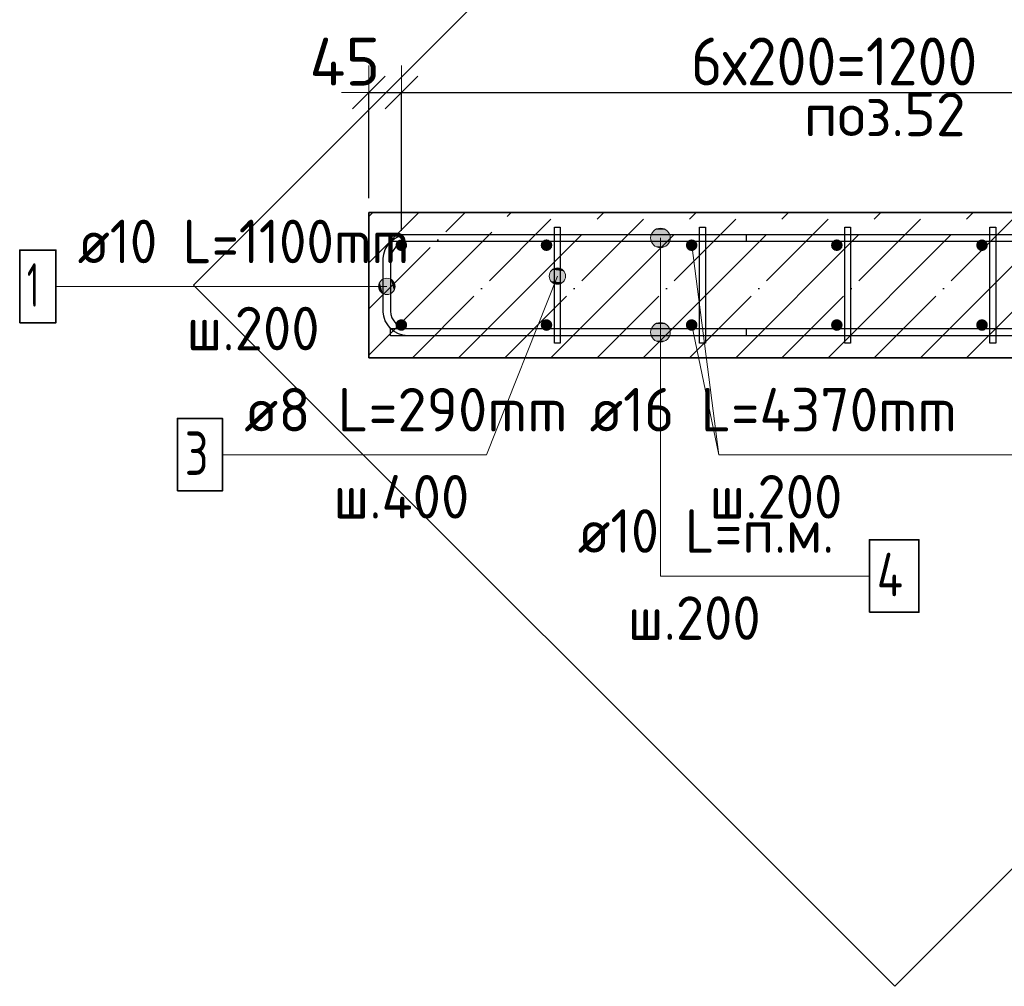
# Model space of a CAD drawing. Header units: millimetres. Extents: x -24871 to 40608, y -2869 to 48080.
# Tile 26 of 119: x -19587 to -18231, y 40088 to 41421. Entities that reach past the tile are written whole.
import ezdxf

# ---------------------------------------------------------------- set-up
doc = ezdxf.new("R2010")
doc.units = ezdxf.units.MM
doc.header["$PDMODE"] = 65
doc.linetypes.add('______11', pattern=[150, 120, -15, 0, -15])
doc.linetypes.add('______5', pattern=[330, 240, -30, 30, -30])
for name, color, linetype, lineweight in [('Standard', 7, 'Continuous', 25), ('Арм.стержн. Арматура края', 96, 'Continuous', 35), ('Арм.стержн. вертикальными 1', 22, 'Continuous', 35), ('Арм.стержн.горизонт. 1', 180, 'Continuous', 35), ('Размерная линия_ общее', 7, 'Continuous', 13)]:
    doc.layers.add(name, color=color, linetype=linetype, lineweight=lineweight)
doc.layers.add('Арм.стержн.Стяжки', color=7, linetype='Continuous', lineweight=35, true_color=0x501e0f)
doc.styles.add('ISOCPEUR', font='ISOCPEUR')
doc.dimstyles.new('DIMSTYLE_4', dxfattribs={"dimtxt": 66, "dimasz": 75, "dimexe": 0, "dimexo": 0, "dimgap": 33, "dimtad": 2, "dimdec": 0, "dimrnd": 5, "dimzin": 12, "dimdsep": 46, "dimtxsty": 'ISOCPEUR', "dimblk1": 'ALL_ML_STRICH', "dimblk2": 'ALL_ML_STRICH', "dimsah": 1, "dimcen": 0, "dimclrd": 7, "dimclre": 256, "dimclrt": 7, "dimadec": 0, "dimazin": 0, "dimtfac": 1, "dimtdec": 0, "dimtix": 1, "dimtmove": 2, "dimatfit": 3, "dimfxl": 0, "dimtvp": 1.2, "dimtzin": 0, "dimlwd": 0, "dimlwe": -3, "dimarcsym": 0})
doc.dimstyles.new('DIMSTYLE_5', dxfattribs={"dimtxt": 66, "dimasz": 75, "dimexe": 0, "dimexo": 0, "dimgap": 33, "dimtad": 2, "dimdec": 0, "dimrnd": 5, "dimzin": 12, "dimdsep": 46, "dimtxsty": 'ISOCPEUR', "dimblk1": 'ALL_ML_STRICH', "dimblk2": 'ALL_ML_STRICH', "dimsah": 1, "dimcen": 0, "dimclrd": 7, "dimclre": 256, "dimclrt": 7, "dimadec": 0, "dimazin": 0, "dimtfac": 1, "dimtdec": 0, "dimtix": 1, "dimtmove": 2, "dimatfit": 3, "dimfxl": 0, "dimtzin": 0, "dimlwd": 0, "dimlwe": -3, "dimarcsym": 0})

# ---------------------------------------------------------------- blocks, each defined once
blk = doc.blocks.new('ALL_ML_STRICH')
at = {"color": 0, "linetype": 'ByBlock', "lineweight": -2}
for p, q in [((0, -0.5), (0, 0.5)), ((-0.3, -0.3), (0.3, 0.3)), ((-1, 0), (0.5, 0))]:
    blk.add_line(p, q, dxfattribs=at)
blk = doc.blocks.new('*D83')
at = {"layer": 'DEFPOINTS', "color": 7, "linetype": 'Continuous', "lineweight": 13, "transparency": 33554687}
for p in [(-19106.4, 41320), (-19106.4, 41154.7), (-19061.4, 41109.7)]:
    blk.add_point(p, dxfattribs=at)
at = {"layer": 'Размерная линия_ общее', "color": 253, "linetype": 'Continuous', "lineweight": -2, "true_color": 0xa0a0a0, "transparency": 33554687}
for p, q in [((-19106.4, 41174.7), (-19106.4, 41320)), ((-19061.4, 41129.7), (-19061.4, 41320))]:
    blk.add_line(p, q, dxfattribs=at)
at = {"layer": 'Размерная линия_ общее', "color": 7, "linetype": 'Continuous', "lineweight": -2, "transparency": 33554687}
blk.add_line((-19106.4, 41320), (-19061.4, 41320), dxfattribs=at)
at = {"layer": 'Размерная линия_ общее', "color": 7, "linetype": 'Continuous', "lineweight": 13, "transparency": 33554687, "xscale": 75, "yscale": 75, "zscale": 75, "rotation": 180}
blk.add_blockref('ALL_ML_STRICH', (-19106.4, 41320), dxfattribs=at)
at = {"layer": 'Размерная линия_ общее', "color": 7, "linetype": 'Continuous', "lineweight": 13, "transparency": 33554687, "xscale": 75, "yscale": 75, "zscale": 75}
blk.add_blockref('ALL_ML_STRICH', (-19061.4, 41320), dxfattribs=at)
at = {"layer": 'Размерная линия_ общее', "color": 7, "linetype": 'Continuous', "lineweight": 13, "transparency": 33554687, "insert": (-19139.2, 41362.7), "char_height": 66, "width": 132, "attachment_point": 5, "style": 'ISOCPEUR'}
blk.add_mtext('\\A1;{45}', dxfattribs=at)
blk = doc.blocks.new('*D84')
at = {"layer": 'DEFPOINTS', "color": 7, "linetype": 'Continuous', "lineweight": 13, "transparency": 33554687}
for p in [(-19061.4, 41320), (-19061.4, 41109.7), (-17861.4, 41109.7)]:
    blk.add_point(p, dxfattribs=at)
at = {"layer": 'Размерная линия_ общее', "color": 253, "linetype": 'Continuous', "lineweight": -2, "true_color": 0xa0a0a0, "transparency": 33554687}
for p, q in [((-19061.4, 41129.7), (-19061.4, 41320)), ((-17861.4, 41129.7), (-17861.4, 41320))]:
    blk.add_line(p, q, dxfattribs=at)
at = {"layer": 'Размерная линия_ общее', "color": 7, "linetype": 'Continuous', "lineweight": -2, "transparency": 33554687}
blk.add_line((-19061.4, 41320), (-17861.4, 41320), dxfattribs=at)
at = {"layer": 'Размерная линия_ общее', "color": 7, "linetype": 'Continuous', "lineweight": 13, "transparency": 33554687, "xscale": 75, "yscale": 75, "zscale": 75, "rotation": 180}
blk.add_blockref('ALL_ML_STRICH', (-19061.4, 41320), dxfattribs=at)
at = {"layer": 'Размерная линия_ общее', "color": 7, "linetype": 'Continuous', "lineweight": 13, "transparency": 33554687, "xscale": 75, "yscale": 75, "zscale": 75}
blk.add_blockref('ALL_ML_STRICH', (-17861.4, 41320), dxfattribs=at)
at = {"layer": 'Размерная линия_ общее', "color": 7, "linetype": 'Continuous', "lineweight": 13, "transparency": 33554687, "insert": (-18662.4, 41396), "char_height": 66, "width": 3.3, "attachment_point": 1, "line_spacing_factor": 0.60241, "style": 'ISOCPEUR'}
blk.add_mtext('\\W0.91;6х200=1200', dxfattribs=at)

msp = doc.modelspace()

# ---------------------------------------------------------------- hatches: boundary and pattern name
at = {"layer": 'Арм.стержн. Арматура края', "linetype": 'Continuous', "lineweight": 13, "transparency": 33554687}
for points in [[(-19087, 41062.6), (-19081.4, 41041.6), (-19081.4, 41064.1)], [(-19081.4, 41064.1), (-19081.4, 41041.6), (-19075.8, 41043.2)], [(-19081.4, 41064.1), (-19075.8, 41043.2), (-19075.8, 41062.6)], [(-19091.1, 41047.3), (-19091.1, 41058.5), (-19092.7, 41052.9)], [(-19091.1, 41058.5), (-19087, 41043.2), (-19087, 41062.6)], [(-19091.1, 41058.5), (-19091.1, 41047.3), (-19087, 41043.2)], [(-19087, 41062.6), (-19087, 41043.2), (-19081.4, 41041.6)], [(-19075.8, 41062.6), (-19075.8, 41043.2), (-19071.7, 41047.3)], [(-19075.8, 41062.6), (-19071.7, 41047.3), (-19071.7, 41058.5)], [(-19071.7, 41058.5), (-19071.7, 41047.3), (-19070.2, 41052.9)]]:
    msp.add_hatch(color=7, dxfattribs=at).paths.add_polyline_path(points)
at = {"layer": 'Арм.стержн. вертикальными 1', "linetype": 'Continuous', "lineweight": 50, "transparency": 33554687}
for points in [[(-19055.8, 41104.1), (-19054, 41106.6), (-19053.4, 41109.7), (-19054, 41112.8), (-19055.8, 41115.4), (-19058.4, 41117.1), (-19061.4, 41117.7), (-19064.5, 41117.1), (-19067.1, 41115.4), (-19068.8, 41112.8), (-19069.4, 41109.7), (-19068.8, 41106.6), (-19067.1, 41104.1), (-19064.5, 41102.3), (-19061.4, 41101.7), (-19058.4, 41102.3)], [(-18855.8, 41104.1), (-18854, 41106.6), (-18853.4, 41109.7), (-18854, 41112.8), (-18855.8, 41115.4), (-18858.4, 41117.1), (-18861.4, 41117.7), (-18864.5, 41117.1), (-18867.1, 41115.4), (-18868.8, 41112.8), (-18869.4, 41109.7), (-18868.8, 41106.6), (-18867.1, 41104.1), (-18864.5, 41102.3), (-18861.4, 41101.7), (-18858.4, 41102.3)], [(-18655.8, 41104.1), (-18654, 41106.6), (-18653.4, 41109.7), (-18654, 41112.8), (-18655.8, 41115.4), (-18658.4, 41117.1), (-18661.4, 41117.7), (-18664.5, 41117.1), (-18667.1, 41115.4), (-18668.8, 41112.8), (-18669.4, 41109.7), (-18668.8, 41106.6), (-18667.1, 41104.1), (-18664.5, 41102.3), (-18661.4, 41101.7), (-18658.4, 41102.3)], [(-18455.8, 41104.1), (-18454, 41106.6), (-18453.4, 41109.7), (-18454, 41112.8), (-18455.8, 41115.4), (-18458.4, 41117.1), (-18461.4, 41117.7), (-18464.5, 41117.1), (-18467.1, 41115.4), (-18468.8, 41112.8), (-18469.4, 41109.7), (-18468.8, 41106.6), (-18467.1, 41104.1), (-18464.5, 41102.3), (-18461.4, 41101.7), (-18458.4, 41102.3)], [(-18255.8, 41104.1), (-18254, 41106.6), (-18253.4, 41109.7), (-18254, 41112.8), (-18255.8, 41115.4), (-18258.4, 41117.1), (-18261.4, 41117.7), (-18264.5, 41117.1), (-18267.1, 41115.4), (-18268.8, 41112.8), (-18269.4, 41109.7), (-18268.8, 41106.6), (-18267.1, 41104.1), (-18264.5, 41102.3), (-18261.4, 41101.7), (-18258.4, 41102.3)], [(-19055.8, 40994.1), (-19054, 40996.6), (-19053.4, 40999.7), (-19054, 41002.8), (-19055.8, 41005.4), (-19058.4, 41007.1), (-19061.4, 41007.7), (-19064.5, 41007.1), (-19067.1, 41005.4), (-19068.8, 41002.8), (-19069.4, 40999.7), (-19068.8, 40996.6), (-19067.1, 40994.1), (-19064.5, 40992.3), (-19061.4, 40991.7), (-19058.4, 40992.3)], [(-18855.8, 40994.1), (-18854, 40996.6), (-18853.4, 40999.7), (-18854, 41002.8), (-18855.8, 41005.4), (-18858.4, 41007.1), (-18861.4, 41007.7), (-18864.5, 41007.1), (-18867.1, 41005.4), (-18868.8, 41002.8), (-18869.4, 40999.7), (-18868.8, 40996.6), (-18867.1, 40994.1), (-18864.5, 40992.3), (-18861.4, 40991.7), (-18858.4, 40992.3)], [(-18655.8, 40994.1), (-18654, 40996.6), (-18653.4, 40999.7), (-18654, 41002.8), (-18655.8, 41005.4), (-18658.4, 41007.1), (-18661.4, 41007.7), (-18664.5, 41007.1), (-18667.1, 41005.4), (-18668.8, 41002.8), (-18669.4, 40999.7), (-18668.8, 40996.6), (-18667.1, 40994.1), (-18664.5, 40992.3), (-18661.4, 40991.7), (-18658.4, 40992.3)], [(-18455.8, 40994.1), (-18454, 40996.6), (-18453.4, 40999.7), (-18454, 41002.8), (-18455.8, 41005.4), (-18458.4, 41007.1), (-18461.4, 41007.7), (-18464.5, 41007.1), (-18467.1, 41005.4), (-18468.8, 41002.8), (-18469.4, 40999.7), (-18468.8, 40996.6), (-18467.1, 40994.1), (-18464.5, 40992.3), (-18461.4, 40991.7), (-18458.4, 40992.3)], [(-18255.8, 40994.1), (-18254, 40996.6), (-18253.4, 40999.7), (-18254, 41002.8), (-18255.8, 41005.4), (-18258.4, 41007.1), (-18261.4, 41007.7), (-18264.5, 41007.1), (-18267.1, 41005.4), (-18268.8, 41002.8), (-18269.4, 40999.7), (-18268.8, 40996.6), (-18267.1, 40994.1), (-18264.5, 40992.3), (-18261.4, 40991.7), (-18258.4, 40992.3)]]:
    msp.add_hatch(color=7, dxfattribs=at).paths.add_polyline_path(points)
at = {"layer": 'Арм.стержн.горизонт. 1', "linetype": 'Continuous', "lineweight": 13, "transparency": 33554687}
for points in [[(-18716, 41126.5), (-18692.8, 41126.5), (-18697.6, 41131.3)], [(-18716, 41126.5), (-18697.6, 41131.3), (-18711.1, 41131.3)], [(-18716, 41126.5), (-18692.8, 41126.5), (-18697.6, 41131.3)], [(-18716, 41126.5), (-18697.6, 41131.3), (-18711.1, 41131.3)], [(-18716, 41126.5), (-18692.8, 41126.5), (-18697.6, 41131.3)], [(-18716, 41126.5), (-18697.6, 41131.3), (-18711.1, 41131.3)], [(-18716, 41126.5), (-18692.8, 41126.5), (-18697.6, 41131.3)], [(-18716, 41126.5), (-18697.6, 41131.3), (-18711.1, 41131.3)], [(-18716, 41126.5), (-18692.8, 41126.5), (-18697.6, 41131.3)], [(-18716, 41126.5), (-18697.6, 41131.3), (-18711.1, 41131.3)], [(-18711.1, 41131.3), (-18697.6, 41131.3), (-18704.4, 41133.2)], [(-18711.1, 41131.3), (-18697.6, 41131.3), (-18704.4, 41133.2)], [(-18711.1, 41131.3), (-18697.6, 41131.3), (-18704.4, 41133.2)], [(-18711.1, 41131.3), (-18697.6, 41131.3), (-18704.4, 41133.2)], [(-18711.1, 41131.3), (-18697.6, 41131.3), (-18704.4, 41133.2)], [(-18717.9, 41119.7), (-18690.9, 41119.7), (-18692.8, 41126.5)], [(-18717.9, 41119.7), (-18692.8, 41126.5), (-18716, 41126.5)], [(-18717.9, 41119.7), (-18690.9, 41119.7), (-18692.8, 41126.5)], [(-18717.9, 41119.7), (-18692.8, 41126.5), (-18716, 41126.5)], [(-18717.9, 41119.7), (-18690.9, 41119.7), (-18692.8, 41126.5)], [(-18717.9, 41119.7), (-18692.8, 41126.5), (-18716, 41126.5)], [(-18717.9, 41119.7), (-18690.9, 41119.7), (-18692.8, 41126.5)], [(-18717.9, 41119.7), (-18692.8, 41126.5), (-18716, 41126.5)], [(-18717.9, 41119.7), (-18690.9, 41119.7), (-18692.8, 41126.5)], [(-18717.9, 41119.7), (-18692.8, 41126.5), (-18716, 41126.5)], [(-18716, 41113), (-18690.9, 41119.7), (-18717.9, 41119.7)], [(-18716, 41113), (-18690.9, 41119.7), (-18717.9, 41119.7)], [(-18716, 41113), (-18690.9, 41119.7), (-18717.9, 41119.7)], [(-18716, 41113), (-18690.9, 41119.7), (-18717.9, 41119.7)], [(-18716, 41113), (-18690.9, 41119.7), (-18717.9, 41119.7)], [(-18716, 41113), (-18692.8, 41113), (-18690.9, 41119.7)], [(-18716, 41113), (-18692.8, 41113), (-18690.9, 41119.7)], [(-18716, 41113), (-18692.8, 41113), (-18690.9, 41119.7)], [(-18716, 41113), (-18692.8, 41113), (-18690.9, 41119.7)], [(-18716, 41113), (-18692.8, 41113), (-18690.9, 41119.7)], [(-18711.1, 41108.1), (-18692.8, 41113), (-18716, 41113)], [(-18711.1, 41108.1), (-18692.8, 41113), (-18716, 41113)], [(-18711.1, 41108.1), (-18692.8, 41113), (-18716, 41113)], [(-18711.1, 41108.1), (-18692.8, 41113), (-18716, 41113)], [(-18711.1, 41108.1), (-18692.8, 41113), (-18716, 41113)], [(-18711.1, 41108.1), (-18697.6, 41108.1), (-18692.8, 41113)], [(-18711.1, 41108.1), (-18697.6, 41108.1), (-18692.8, 41113)], [(-18711.1, 41108.1), (-18697.6, 41108.1), (-18692.8, 41113)], [(-18711.1, 41108.1), (-18697.6, 41108.1), (-18692.8, 41113)], [(-18711.1, 41108.1), (-18697.6, 41108.1), (-18692.8, 41113)], [(-18697.6, 41108.1), (-18711.1, 41108.1), (-18704.4, 41106.2)], [(-18697.6, 41108.1), (-18711.1, 41108.1), (-18704.4, 41106.2)], [(-18697.6, 41108.1), (-18711.1, 41108.1), (-18704.4, 41106.2)], [(-18697.6, 41108.1), (-18711.1, 41108.1), (-18704.4, 41106.2)], [(-18697.6, 41108.1), (-18711.1, 41108.1), (-18704.4, 41106.2)], [(-18717.9, 40989.7), (-18690.9, 40989.7), (-18692.8, 40996.5)], [(-18717.9, 40989.7), (-18692.8, 40996.5), (-18716, 40996.5)], [(-18717.9, 40989.7), (-18690.9, 40989.7), (-18692.8, 40996.5)], [(-18717.9, 40989.7), (-18692.8, 40996.5), (-18716, 40996.5)], [(-18717.9, 40989.7), (-18690.9, 40989.7), (-18692.8, 40996.5)], [(-18717.9, 40989.7), (-18692.8, 40996.5), (-18716, 40996.5)], [(-18717.9, 40989.7), (-18690.9, 40989.7), (-18692.8, 40996.5)], [(-18717.9, 40989.7), (-18692.8, 40996.5), (-18716, 40996.5)], [(-18717.9, 40989.7), (-18690.9, 40989.7), (-18692.8, 40996.5)], [(-18717.9, 40989.7), (-18692.8, 40996.5), (-18716, 40996.5)], [(-18716, 40996.5), (-18692.8, 40996.5), (-18697.6, 41001.3)], [(-18716, 40996.5), (-18697.6, 41001.3), (-18711.1, 41001.3)], [(-18716, 40996.5), (-18692.8, 40996.5), (-18697.6, 41001.3)], [(-18716, 40996.5), (-18697.6, 41001.3), (-18711.1, 41001.3)], [(-18716, 40996.5), (-18692.8, 40996.5), (-18697.6, 41001.3)], [(-18716, 40996.5), (-18697.6, 41001.3), (-18711.1, 41001.3)], [(-18716, 40996.5), (-18692.8, 40996.5), (-18697.6, 41001.3)], [(-18716, 40996.5), (-18697.6, 41001.3), (-18711.1, 41001.3)], [(-18716, 40996.5), (-18692.8, 40996.5), (-18697.6, 41001.3)], [(-18716, 40996.5), (-18697.6, 41001.3), (-18711.1, 41001.3)], [(-18711.1, 41001.3), (-18697.6, 41001.3), (-18704.4, 41003.2)], [(-18711.1, 41001.3), (-18697.6, 41001.3), (-18704.4, 41003.2)], [(-18711.1, 41001.3), (-18697.6, 41001.3), (-18704.4, 41003.2)], [(-18711.1, 41001.3), (-18697.6, 41001.3), (-18704.4, 41003.2)], [(-18711.1, 41001.3), (-18697.6, 41001.3), (-18704.4, 41003.2)], [(-18716, 40983), (-18690.9, 40989.7), (-18717.9, 40989.7)], [(-18716, 40983), (-18690.9, 40989.7), (-18717.9, 40989.7)], [(-18716, 40983), (-18690.9, 40989.7), (-18717.9, 40989.7)], [(-18716, 40983), (-18690.9, 40989.7), (-18717.9, 40989.7)], [(-18716, 40983), (-18690.9, 40989.7), (-18717.9, 40989.7)], [(-18716, 40983), (-18692.8, 40983), (-18690.9, 40989.7)], [(-18716, 40983), (-18692.8, 40983), (-18690.9, 40989.7)], [(-18716, 40983), (-18692.8, 40983), (-18690.9, 40989.7)], [(-18716, 40983), (-18692.8, 40983), (-18690.9, 40989.7)], [(-18716, 40983), (-18692.8, 40983), (-18690.9, 40989.7)], [(-18711.1, 40978.1), (-18692.8, 40983), (-18716, 40983)], [(-18711.1, 40978.1), (-18692.8, 40983), (-18716, 40983)], [(-18711.1, 40978.1), (-18692.8, 40983), (-18716, 40983)], [(-18711.1, 40978.1), (-18692.8, 40983), (-18716, 40983)], [(-18711.1, 40978.1), (-18692.8, 40983), (-18716, 40983)], [(-18711.1, 40978.1), (-18697.6, 40978.1), (-18692.8, 40983)], [(-18711.1, 40978.1), (-18697.6, 40978.1), (-18692.8, 40983)], [(-18711.1, 40978.1), (-18697.6, 40978.1), (-18692.8, 40983)], [(-18711.1, 40978.1), (-18697.6, 40978.1), (-18692.8, 40983)], [(-18711.1, 40978.1), (-18697.6, 40978.1), (-18692.8, 40983)], [(-18697.6, 40978.1), (-18711.1, 40978.1), (-18704.4, 40976.2)], [(-18697.6, 40978.1), (-18711.1, 40978.1), (-18704.4, 40976.2)], [(-18697.6, 40978.1), (-18711.1, 40978.1), (-18704.4, 40976.2)], [(-18697.6, 40978.1), (-18711.1, 40978.1), (-18704.4, 40976.2)], [(-18697.6, 40978.1), (-18711.1, 40978.1), (-18704.4, 40976.2)]]:
    msp.add_hatch(color=7, dxfattribs=at).paths.add_polyline_path(points)
at = {"layer": 'Арм.стержн.Стяжки', "linetype": 'Continuous', "lineweight": 13, "transparency": 33554687}
for points in [[(-18853.3, 41075.9), (-18837.6, 41074), (-18848.1, 41078.2)], [(-18848.1, 41078.2), (-18837.6, 41074), (-18842.3, 41077.6)], [(-18857.5, 41065.4), (-18836, 41062.9), (-18856.9, 41071.2)], [(-18855.2, 41060.2), (-18839.5, 41058.3), (-18857.5, 41065.4)], [(-18857.5, 41065.4), (-18839.5, 41058.3), (-18836, 41062.9)], [(-18856.9, 41071.2), (-18835.3, 41068.8), (-18853.3, 41075.9)], [(-18856.9, 41071.2), (-18836, 41062.9), (-18835.3, 41068.8)], [(-18853.3, 41075.9), (-18835.3, 41068.8), (-18837.6, 41074)], [(-18844.8, 41056), (-18855.2, 41060.2), (-18850.6, 41056.6)], [(-18855.2, 41060.2), (-18844.8, 41056), (-18839.5, 41058.3)]]:
    msp.add_hatch(color=7, dxfattribs=at).paths.add_polyline_path(points)

# ---------------------------------------------------------------- linework, layer by layer
at = {"layer": 'Standard', "color": 253, "linetype": '______11', "lineweight": -3, "true_color": 0xababab, "transparency": 33554687}
for p, q in [((-19106.4, 41149.1), (-19100.8, 41154.7)), ((-19106.4, 41021.8), (-18973.5, 41154.7)), ((-19046.2, 40954.7), (-18846.2, 41154.7)), ((-18918.9, 40954.7), (-18718.9, 41154.7)), ((-18791.7, 40954.7), (-18591.7, 41154.7)), ((-18664.4, 40954.7), (-18464.4, 41154.7)), ((-18537.1, 40954.7), (-18337.1, 41154.7)), ((-18409.8, 40954.7), (-18209.8, 41154.7)), ((-18282.6, 40954.7), (-18082.6, 41154.7))]:
    msp.add_line(p, q, dxfattribs=at)
at = {"layer": 'Standard', "color": 253, "linetype": '______5', "lineweight": -3, "true_color": 0xababab, "transparency": 33554687}
for p, q in [((-19106.4, 41085.4), (-19037.1, 41154.7)), ((-19106.4, 40958.2), (-18909.9, 41154.7)), ((-18982.6, 40954.7), (-18782.6, 41154.7)), ((-18855.3, 40954.7), (-18655.3, 41154.7)), ((-18728, 40954.7), (-18528, 41154.7)), ((-18600.7, 40954.7), (-18400.7, 41154.7)), ((-18473.5, 40954.7), (-18273.5, 41154.7)), ((-18346.2, 40954.7), (-18146.2, 41154.7))]:
    msp.add_line(p, q, dxfattribs=at)
at = {"layer": 'Standard', "color": 7, "linetype": 'Continuous', "lineweight": 35, "transparency": 33554687}
for p, q in [((-19106.4, 41154.7), (-19106.4, 40954.7)), ((-17656.4, 41154.7), (-19106.4, 41154.7)), ((-19106.4, 40954.7), (-17656.4, 40954.7))]:
    msp.add_line(p, q, dxfattribs=at)
at = {"layer": 'Standard', "color": 7, "linetype": 'Continuous', "lineweight": 13, "transparency": 33554687}
msp.add_line((-18661.4, 41109.7), (-18623.9, 40821), dxfattribs=at)
at = {"layer": 'Standard', "color": 7, "linetype": 'Continuous', "lineweight": 25, "transparency": 33554687}
msp.add_lwpolyline([(-19347.8, 41054.7), (-18381.4, 40088.3), (-17415, 41054.7), (-18381.4, 42021.1), (-19347.8, 41054.7)], dxfattribs=at)
at = {"layer": 'Арм.стержн. Арматура края', "color": 7, "linetype": 'Continuous', "lineweight": 13, "transparency": 33554687}
for p, q in [((-19081.4, 41064.1), (-19081.4, 41064.1)), ((-19537.2, 41052.9), (-19141.2, 41052.9)), ((-19141.2, 41052.9), (-19081.4, 41052.9)), ((-19092.7, 41052.9), (-19092.7, 41052.9)), ((-19070.2, 41052.9), (-19070.2, 41052.9)), ((-19081.4, 41041.6), (-19081.4, 41041.6))]:
    msp.add_line(p, q, dxfattribs=at)
at = {"layer": 'Арм.стержн. Арматура края', "color": 4, "linetype": 'Continuous', "lineweight": 25, "transparency": 33554687}
msp.add_lwpolyline([(-18586.4, 41114.7), (-19052.4, 41114.7), (-19056.9, 41114.1), (-19061.5, 41112.6), (-19065.7, 41110.2), (-19069.1, 41107.4), (-19071.9, 41104), (-19074.3, 41099.8), (-19075.8, 41095.2), (-19076.4, 41090.7), (-19076.4, 41018.7), (-19075.8, 41014.2), (-19074.3, 41009.7), (-19071.9, 41005.5), (-19069.1, 41002), (-19065.7, 40999.2), (-19061.5, 40996.8), (-19056.9, 40995.3), (-19052.4, 40994.7), (-18586.4, 40994.7), (-18586.4, 40984.7), (-19053.1, 40984.7), (-19059.2, 40985.6), (-19065.5, 40987.7), (-19071.4, 40990.9), (-19076.2, 40994.9), (-19080.2, 40999.8), (-19083.5, 41005.6), (-19085.6, 41012), (-19086.4, 41018.1), (-19086.4, 41091.4), (-19085.6, 41097.5), (-19083.5, 41103.8), (-19080.2, 41109.7), (-19076.2, 41114.5), (-19071.4, 41118.5), (-19065.5, 41121.8), (-19059.2, 41123.9), (-19053.1, 41124.7), (-18586.4, 41124.7), (-18586.4, 41114.7)], dxfattribs=at)
msp.add_lwpolyline([(-18586.4, 41114.7), (-19052.4, 41114.7), (-19056.9, 41114.1), (-19061.5, 41112.6), (-19065.7, 41110.2), (-19069.1, 41107.4), (-19071.9, 41104), (-19074.3, 41099.8), (-19075.8, 41095.2), (-19076.4, 41090.7), (-19076.4, 41018.7), (-19075.8, 41014.2), (-19074.3, 41009.7), (-19071.9, 41005.5), (-19069.1, 41002), (-19065.7, 40999.2), (-19061.5, 40996.8), (-19056.9, 40995.3), (-19052.4, 40994.7), (-18586.4, 40994.7), (-18586.4, 40984.7), (-19053.1, 40984.7), (-19059.2, 40985.6), (-19065.5, 40987.7), (-19071.4, 40990.9), (-19076.2, 40994.9), (-19080.2, 40999.8), (-19083.5, 41005.6), (-19085.6, 41012), (-19086.4, 41018.1), (-19086.4, 41091.4), (-19085.6, 41097.5), (-19083.5, 41103.8), (-19080.2, 41109.7), (-19076.2, 41114.5), (-19071.4, 41118.5), (-19065.5, 41121.8), (-19059.2, 41123.9), (-19053.1, 41124.7), (-18586.4, 41124.7), (-18586.4, 41114.7)], dxfattribs=at)
msp.add_lwpolyline([(-18586.4, 41114.7), (-19052.4, 41114.7), (-19056.9, 41114.1), (-19061.5, 41112.6), (-19065.7, 41110.2), (-19069.1, 41107.4), (-19071.9, 41104), (-19074.3, 41099.8), (-19075.8, 41095.2), (-19076.4, 41090.7), (-19076.4, 41018.7), (-19075.8, 41014.2), (-19074.3, 41009.7), (-19071.9, 41005.5), (-19069.1, 41002), (-19065.7, 40999.2), (-19061.5, 40996.8), (-19056.9, 40995.3), (-19052.4, 40994.7), (-18586.4, 40994.7), (-18586.4, 40984.7), (-19053.1, 40984.7), (-19059.2, 40985.6), (-19065.5, 40987.7), (-19071.4, 40990.9), (-19076.2, 40994.9), (-19080.2, 40999.8), (-19083.5, 41005.6), (-19085.6, 41012), (-19086.4, 41018.1), (-19086.4, 41091.4), (-19085.6, 41097.5), (-19083.5, 41103.8), (-19080.2, 41109.7), (-19076.2, 41114.5), (-19071.4, 41118.5), (-19065.5, 41121.8), (-19059.2, 41123.9), (-19053.1, 41124.7), (-18586.4, 41124.7), (-18586.4, 41114.7)], dxfattribs=at)
msp.add_lwpolyline([(-18586.4, 41114.7), (-19052.4, 41114.7), (-19056.9, 41114.1), (-19061.5, 41112.6), (-19065.7, 41110.2), (-19069.1, 41107.4), (-19071.9, 41104), (-19074.3, 41099.8), (-19075.8, 41095.2), (-19076.4, 41090.7), (-19076.4, 41018.7), (-19075.8, 41014.2), (-19074.3, 41009.7), (-19071.9, 41005.5), (-19069.1, 41002), (-19065.7, 40999.2), (-19061.5, 40996.8), (-19056.9, 40995.3), (-19052.4, 40994.7), (-18586.4, 40994.7), (-18586.4, 40984.7), (-19053.1, 40984.7), (-19059.2, 40985.6), (-19065.5, 40987.7), (-19071.4, 40990.9), (-19076.2, 40994.9), (-19080.2, 40999.8), (-19083.5, 41005.6), (-19085.6, 41012), (-19086.4, 41018.1), (-19086.4, 41091.4), (-19085.6, 41097.5), (-19083.5, 41103.8), (-19080.2, 41109.7), (-19076.2, 41114.5), (-19071.4, 41118.5), (-19065.5, 41121.8), (-19059.2, 41123.9), (-19053.1, 41124.7), (-18586.4, 41124.7), (-18586.4, 41114.7)], dxfattribs=at)
msp.add_lwpolyline([(-18586.4, 41114.7), (-19052.4, 41114.7), (-19056.9, 41114.1), (-19061.5, 41112.6), (-19065.7, 41110.2), (-19069.1, 41107.4), (-19071.9, 41104), (-19074.3, 41099.8), (-19075.8, 41095.2), (-19076.4, 41090.7), (-19076.4, 41018.7), (-19075.8, 41014.2), (-19074.3, 41009.7), (-19071.9, 41005.5), (-19069.1, 41002), (-19065.7, 40999.2), (-19061.5, 40996.8), (-19056.9, 40995.3), (-19052.4, 40994.7), (-18586.4, 40994.7), (-18586.4, 40984.7), (-19053.1, 40984.7), (-19059.2, 40985.6), (-19065.5, 40987.7), (-19071.4, 40990.9), (-19076.2, 40994.9), (-19080.2, 40999.8), (-19083.5, 41005.6), (-19085.6, 41012), (-19086.4, 41018.1), (-19086.4, 41091.4), (-19085.6, 41097.5), (-19083.5, 41103.8), (-19080.2, 41109.7), (-19076.2, 41114.5), (-19071.4, 41118.5), (-19065.5, 41121.8), (-19059.2, 41123.9), (-19053.1, 41124.7), (-18586.4, 41124.7), (-18586.4, 41114.7)], dxfattribs=at)
at = {"layer": 'Арм.стержн. Арматура края', "color": 7, "linetype": 'Continuous', "lineweight": 35, "transparency": 33554687}
msp.add_lwpolyline([(-19587.2, 41002.9), (-19537.2, 41002.9), (-19537.2, 41102.9), (-19587.2, 41102.9), (-19587.2, 41002.9)], dxfattribs=at)
at = {"layer": 'Арм.стержн. Арматура края', "color": 7, "linetype": 'Continuous', "lineweight": 13, "transparency": 33554687}
msp.add_circle((-19081.4, 41052.9), 11.3, dxfattribs=at)
at = {"layer": 'Арм.стержн. вертикальными 1', "color": 7, "linetype": 'Continuous', "lineweight": 13, "transparency": 33554687}
for q in [(-18661.4, 40999.7), (-18207.9, 40821)]:
    msp.add_line((-18623.9, 40821), q, dxfattribs=at)
at = {"layer": 'Арм.стержн.горизонт. 1', "color": 52, "linetype": 'Continuous', "lineweight": 25, "transparency": 33554687}
for p, q in [((-19106.4, 41154.7), (-19106.4, 41154.7)), ((-19106.4, 40954.7), (-19106.4, 40954.7))]:
    msp.add_line(p, q, dxfattribs=at)
at = {"layer": 'Арм.стержн.горизонт. 1', "color": 7, "linetype": 'Continuous', "lineweight": 13, "transparency": 33554687}
for p, q in [((-18704.4, 41133.2), (-18704.4, 41133.2)), ((-18704.4, 41133.2), (-18704.4, 41133.2)), ((-18704.4, 41133.2), (-18704.4, 41133.2)), ((-18704.4, 41133.2), (-18704.4, 41133.2)), ((-18704.4, 41133.2), (-18704.4, 41133.2)), ((-18717.9, 41119.7), (-18717.9, 41119.7)), ((-18717.9, 41119.7), (-18717.9, 41119.7)), ((-18717.9, 41119.7), (-18717.9, 41119.7)), ((-18717.9, 41119.7), (-18717.9, 41119.7)), ((-18717.9, 41119.7), (-18717.9, 41119.7)), ((-18704.4, 40653.8), (-18704.4, 41119.7)), ((-18704.4, 40653.8), (-18704.4, 41119.7)), ((-18704.4, 40653.8), (-18704.4, 41119.7)), ((-18704.4, 40653.8), (-18704.4, 41119.7)), ((-18704.4, 40653.8), (-18704.4, 41119.7)), ((-18690.9, 41119.7), (-18690.9, 41119.7)), ((-18690.9, 41119.7), (-18690.9, 41119.7)), ((-18690.9, 41119.7), (-18690.9, 41119.7)), ((-18690.9, 41119.7), (-18690.9, 41119.7)), ((-18690.9, 41119.7), (-18690.9, 41119.7)), ((-18704.4, 41106.2), (-18704.4, 41106.2)), ((-18704.4, 41106.2), (-18704.4, 41106.2)), ((-18704.4, 41106.2), (-18704.4, 41106.2)), ((-18704.4, 41106.2), (-18704.4, 41106.2)), ((-18704.4, 41106.2), (-18704.4, 41106.2)), ((-18704.4, 41003.2), (-18704.4, 41003.2)), ((-18704.4, 41003.2), (-18704.4, 41003.2)), ((-18704.4, 41003.2), (-18704.4, 41003.2)), ((-18704.4, 41003.2), (-18704.4, 41003.2)), ((-18704.4, 41003.2), (-18704.4, 41003.2)), ((-18717.9, 40989.7), (-18717.9, 40989.7)), ((-18717.9, 40989.7), (-18717.9, 40989.7)), ((-18717.9, 40989.7), (-18717.9, 40989.7)), ((-18717.9, 40989.7), (-18717.9, 40989.7)), ((-18717.9, 40989.7), (-18717.9, 40989.7)), ((-18704.4, 40653.8), (-18704.4, 40989.7)), ((-18704.4, 40653.8), (-18704.4, 40989.7)), ((-18704.4, 40653.8), (-18704.4, 40989.7)), ((-18704.4, 40653.8), (-18704.4, 40989.7)), ((-18704.4, 40653.8), (-18704.4, 40989.7)), ((-18690.9, 40989.7), (-18690.9, 40989.7)), ((-18690.9, 40989.7), (-18690.9, 40989.7)), ((-18690.9, 40989.7), (-18690.9, 40989.7)), ((-18690.9, 40989.7), (-18690.9, 40989.7)), ((-18690.9, 40989.7), (-18690.9, 40989.7)), ((-18704.4, 40976.2), (-18704.4, 40976.2)), ((-18704.4, 40976.2), (-18704.4, 40976.2)), ((-18704.4, 40976.2), (-18704.4, 40976.2)), ((-18704.4, 40976.2), (-18704.4, 40976.2)), ((-18704.4, 40976.2), (-18704.4, 40976.2)), ((-18704.4, 40653.8), (-18416.4, 40653.8))]:
    msp.add_line(p, q, dxfattribs=at)
at = {"layer": 'Арм.стержн.горизонт. 1', "color": 4, "linetype": 'Continuous', "lineweight": 25, "transparency": 33554687}
for points in [[(-19076.4, 41124.7), (-17686.4, 41124.7), (-17686.4, 41114.7), (-19076.4, 41114.7), (-19076.4, 41124.7)], [(-19076.4, 41124.7), (-17686.4, 41124.7), (-17686.4, 41114.7), (-19076.4, 41114.7), (-19076.4, 41124.7)], [(-19076.4, 41124.7), (-17686.4, 41124.7), (-17686.4, 41114.7), (-19076.4, 41114.7), (-19076.4, 41124.7)], [(-19076.4, 41124.7), (-17686.4, 41124.7), (-17686.4, 41114.7), (-19076.4, 41114.7), (-19076.4, 41124.7)], [(-19076.4, 41124.7), (-17686.4, 41124.7), (-17686.4, 41114.7), (-19076.4, 41114.7), (-19076.4, 41124.7)], [(-19076.4, 40994.7), (-17686.4, 40994.7), (-17686.4, 40984.7), (-19076.4, 40984.7), (-19076.4, 40994.7)], [(-19076.4, 40994.7), (-17686.4, 40994.7), (-17686.4, 40984.7), (-19076.4, 40984.7), (-19076.4, 40994.7)], [(-19076.4, 40994.7), (-17686.4, 40994.7), (-17686.4, 40984.7), (-19076.4, 40984.7), (-19076.4, 40994.7)], [(-19076.4, 40994.7), (-17686.4, 40994.7), (-17686.4, 40984.7), (-19076.4, 40984.7), (-19076.4, 40994.7)], [(-19076.4, 40994.7), (-17686.4, 40994.7), (-17686.4, 40984.7), (-19076.4, 40984.7), (-19076.4, 40994.7)]]:
    msp.add_lwpolyline(points, dxfattribs=at)
at = {"layer": 'Арм.стержн.горизонт. 1', "color": 7, "linetype": 'Continuous', "lineweight": 35, "transparency": 33554687}
msp.add_lwpolyline([(-18416.4, 40603.8), (-18348.4, 40603.8), (-18348.4, 40703.8), (-18416.4, 40703.8), (-18416.4, 40603.8)], dxfattribs=at)
at = {"layer": 'Арм.стержн.горизонт. 1', "color": 7, "linetype": 'Continuous', "lineweight": 13, "transparency": 33554687}
for centre in [(-18704.4, 41119.7), (-18704.4, 41119.7), (-18704.4, 41119.7), (-18704.4, 41119.7), (-18704.4, 41119.7), (-18704.4, 40989.7), (-18704.4, 40989.7), (-18704.4, 40989.7), (-18704.4, 40989.7), (-18704.4, 40989.7)]:
    msp.add_circle(centre, 13.5, dxfattribs=at)
at = {"layer": 'Арм.стержн.Стяжки', "color": 7, "linetype": 'Continuous', "lineweight": 13, "transparency": 33554687}
for p, q in [((-18842.3, 41077.6), (-18842.3, 41077.6)), ((-18943.9, 40821), (-18846.4, 41067.1)), ((-18856.9, 41071.2), (-18856.9, 41071.2)), ((-18850.6, 41056.6), (-18850.6, 41056.6)), ((-18836, 41062.9), (-18836, 41062.9)), ((-19307.9, 40821), (-18943.9, 40821))]:
    msp.add_line(p, q, dxfattribs=at)
at = {"layer": 'Арм.стержн.Стяжки', "color": 40, "linetype": 'Continuous', "lineweight": 25, "transparency": 33554687}
for points in [[(-18842.4, 41134.7), (-18842.4, 40974.7), (-18850.4, 40974.7), (-18850.4, 41134.7), (-18842.4, 41134.7)], [(-18842.4, 41134.7), (-18842.4, 40974.7), (-18850.4, 40974.7), (-18850.4, 41134.7), (-18842.4, 41134.7)], [(-18642.4, 41134.7), (-18642.4, 40974.7), (-18650.4, 40974.7), (-18650.4, 41134.7), (-18642.4, 41134.7)], [(-18642.4, 41134.7), (-18642.4, 40974.7), (-18650.4, 40974.7), (-18650.4, 41134.7), (-18642.4, 41134.7)], [(-18642.4, 41134.7), (-18642.4, 40974.7), (-18650.4, 40974.7), (-18650.4, 41134.7), (-18642.4, 41134.7)], [(-18442.4, 41134.7), (-18442.4, 40974.7), (-18450.4, 40974.7), (-18450.4, 41134.7), (-18442.4, 41134.7)], [(-18442.4, 41134.7), (-18442.4, 40974.7), (-18450.4, 40974.7), (-18450.4, 41134.7), (-18442.4, 41134.7)], [(-18242.4, 41134.7), (-18242.4, 40974.7), (-18250.4, 40974.7), (-18250.4, 41134.7), (-18242.4, 41134.7)], [(-18242.4, 41134.7), (-18242.4, 40974.7), (-18250.4, 40974.7), (-18250.4, 41134.7), (-18242.4, 41134.7)], [(-18242.4, 41134.7), (-18242.4, 40974.7), (-18250.4, 40974.7), (-18250.4, 41134.7), (-18242.4, 41134.7)]]:
    msp.add_lwpolyline(points, dxfattribs=at)
at = {"layer": 'Арм.стержн.Стяжки', "color": 7, "linetype": 'Continuous', "lineweight": 35, "transparency": 33554687}
msp.add_lwpolyline([(-19369.9, 40771), (-19307.9, 40771), (-19307.9, 40871), (-19369.9, 40871), (-19369.9, 40771)], dxfattribs=at)
at = {"layer": 'Арм.стержн.Стяжки', "color": 7, "linetype": 'Continuous', "lineweight": 13, "transparency": 33554687}
msp.add_circle((-18846.4, 41067.1), 11.3, dxfattribs=at)

# ---------------------------------------------------------------- texts
at = {"layer": 'Standard', "color": 7, "linetype": 'Continuous', "lineweight": 18, "transparency": 33554687, "insert": (-18506.8, 41290), "char_height": 60, "width": 253.481, "attachment_point": 4, "style": 'ISOCPEUR'}
msp.add_mtext('\\A1;{\\fISOCPEUR|i0|b0;\\H60.000000;\\W1.000000;\\C7;поз.52}\\P', dxfattribs=at)
at = {"layer": 'Арм.стержн. Арматура края', "color": 7, "linetype": 'Continuous', "lineweight": 25, "transparency": 33554687, "char_height": 60, "attachment_point": 7, "style": 'ISOCPEUR'}
for s, insert, width in [('\\W0.92;ø10 L=1100mm ', (-19507.2, 41084.9), 561.338), ('\\W0.56;1', (-19577.2, 41024.9), 46.667), ('\\W0.95;ш.200 ', (-19357.2, 40964.9), 262.399)]:
    msp.add_mtext(s, dxfattribs=dict(at, insert=insert, width=width))
at = {"layer": 'Арм.стержн. вертикальными 1', "color": 7, "linetype": 'Continuous', "lineweight": 25, "transparency": 33554687, "char_height": 60, "attachment_point": 7, "style": 'ISOCPEUR'}
for s, insert, width in [('\\W0.96;ø16 L=4370mm ', (-18801.9, 40853), 592.53), ('\\W0.95;ш.200 ', (-18636.9, 40733), 262.399)]:
    msp.add_mtext(s, dxfattribs=dict(at, insert=insert, width=width))
at = {"layer": 'Арм.стержн.горизонт. 1', "color": 7, "linetype": 'Continuous', "lineweight": 25, "transparency": 33554687, "char_height": 60, "attachment_point": 7, "style": 'ISOCPEUR'}
for s, insert, width in [('\\W0.94;ø10 L=п.м.', (-18818.4, 40685.8), 399.966), ('\\W0.80;4', (-18406.4, 40625.8), 71.967), ('\\W0.95;ш.200 ', (-18749.4, 40565.8), 262.399)]:
    msp.add_mtext(s, dxfattribs=dict(at, insert=insert, width=width))
at = {"layer": 'Арм.стержн.Стяжки', "color": 7, "linetype": 'Continuous', "lineweight": 25, "transparency": 33554687, "char_height": 60, "attachment_point": 7, "style": 'ISOCPEUR'}
for s, insert, width in [('\\W0.98;ø8 L=290mm ', (-19277.9, 40853), 515.053), ('\\W0.78;3', (-19359.9, 40793), 65.281), ('\\W0.95;ш.400 ', (-19154.9, 40733), 268.447)]:
    msp.add_mtext(s, dxfattribs=dict(at, insert=insert, width=width))

# ---------------------------------------------------------------- dimensions: what is measured, and where the dimension line sits
at = {"layer": 'Размерная линия_ общее', "color": 7, "linetype": 'Continuous', "lineweight": 13, "transparency": 33554687}
dim = msp.add_linear_dim(base=(-19061.4, 41320), p1=(-19106.4, 41174.7), p2=(-19061.4, 41129.7), dimstyle='DIMSTYLE_4', override={"dimpost": '<>', "dimclrd": 7, "dimclre": 253, "dimclrt": 7, "dimlwd": 0, "dimlwe": 65533}, dxfattribs=at)
dim.commit()
dim.dimension.update_dxf_attribs({"geometry": '*D83', "text_midpoint": (-19139.2, 41362.7), "dimtype": 160})
dim = msp.add_linear_dim(base=(-17861.4, 41320), p1=(-19061.4, 41129.7), p2=(-17861.4, 41129.7), text='\\W0.91;6х200=1200', dimstyle='DIMSTYLE_5', override={"dimpost": '<>', "dimclrd": 7, "dimclre": 253, "dimclrt": 7, "dimlwd": 0, "dimlwe": 65533}, dxfattribs=at)
dim.commit()
dim.dimension.update_dxf_attribs({"geometry": '*D84', "text_midpoint": (-18461.4, 41353), "dimtype": 160})

doc.saveas('drawing.dxf')
